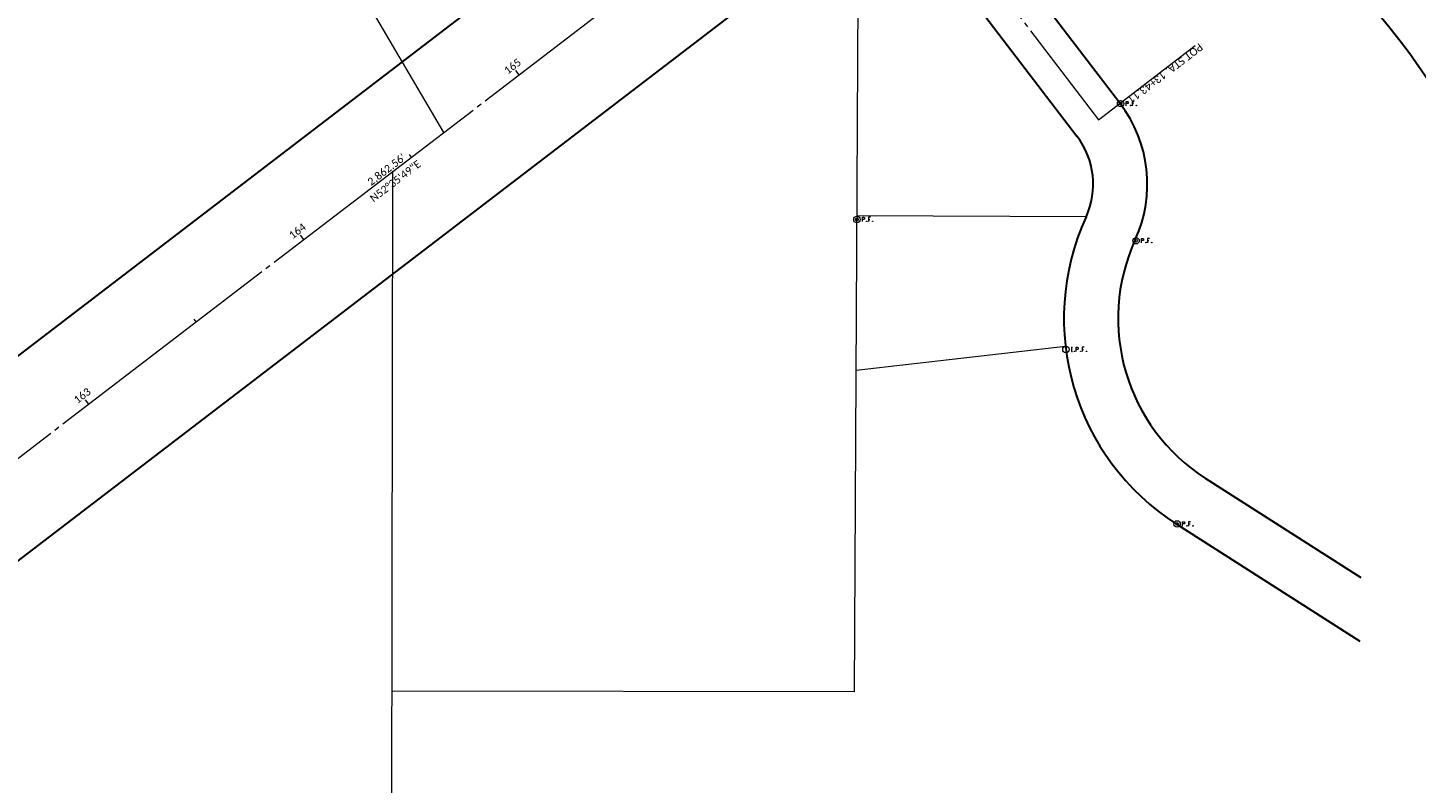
# Model space of a CAD drawing. Header units: inches. Extents: x 2260749 to 2263054, y 729378 to 732258.
# Tile 5 of 13: x 2261781 to 2262294, y 730213 to 730492. Entities that reach past the tile are written whole.
import ezdxf

# ---------------------------------------------------------------- set-up
doc = ezdxf.new("R2010")
doc.units = ezdxf.units.IN
doc.header["$LTSCALE"] = 20
doc.header["$MEASUREMENT"] = 0
doc.linetypes.add('cl', pattern=[4.99999, 0.09375, -0.09375, 4.624991, -0.09375, 0.09375])
doc.linetypes.add('rowex', pattern=[0])
for name, color, linetype, lineweight in [('DV_X_Property_Line', 7, 'Continuous', 0), ('RW_X_CL', 6, 'cl', 0), ('RW_X_CL_100_Bearings', 6, 'Continuous', 0), ('RW_X_CL_100_Cardinal_Points', 6, 'Continuous', 0), ('RW_X_CL_100_Distances', 6, 'Continuous', 0), ('RW_X_CL_100_Stations', 6, 'Continuous', 0), ('RW_X_Fee_RW', 6, 'rowex', 30), ('SV_X_Mon_Cells_Found', 7, 'Continuous', 0)]:
    doc.layers.add(name, color=color, linetype=linetype, lineweight=lineweight)
doc.styles.add('~X_Label - CenterBottom', font='calibril.ttf', dxfattribs={"height": 0.14})
doc.styles.add('~X_Label - CenterDescender', font='calibril.ttf', dxfattribs={"height": 0.14})
doc.styles.add('~X_Label - CenterTop', font='calibril.ttf', dxfattribs={"height": 0.14})

# ---------------------------------------------------------------- blocks, each defined once
blk = doc.blocks.new('DrawTextAnnotation')
at = {"layer": 'RW_X_CL_100_Bearings', "insert": (1.21, -1.59), "char_height": 2.8, "attachment_point": 2, "rotation": 37.403, "line_spacing_factor": 0.615, "style": '~X_Label - CenterTop'}
blk.add_mtext('{\\C256;N52°35\'49"E}', dxfattribs=at)
blk = doc.blocks.new('DrawTextAnnotation15')
at = {"layer": 'RW_X_CL_100_Stations', "insert": (-1.52, 1.99), "char_height": 2.8, "attachment_point": 8, "rotation": 37.403, "line_spacing_factor": 0.615, "style": '~X_Label - CenterBottom'}
blk.add_mtext('{\\C256;163}', dxfattribs=at)
blk = doc.blocks.new('DrawTextAnnotation16')
at = {"layer": 'RW_X_CL_100_Stations', "insert": (-1.52, 1.99), "char_height": 2.8, "attachment_point": 8, "rotation": 37.403, "line_spacing_factor": 0.615, "style": '~X_Label - CenterBottom'}
blk.add_mtext('{\\C256;164}', dxfattribs=at)
blk = doc.blocks.new('DrawTextAnnotation17')
at = {"layer": 'RW_X_CL_100_Stations', "insert": (-1.52, 1.99), "char_height": 2.8, "attachment_point": 8, "rotation": 37.403, "line_spacing_factor": 0.615, "style": '~X_Label - CenterBottom'}
blk.add_mtext('{\\C256;165}', dxfattribs=at)
blk = doc.blocks.new('DrawLineAnnotationDirectionLength12')
at = {"layer": 'RW_X_CL_100_Stations'}
blk.add_line((0, 0), (-1.21, 1.59), dxfattribs=at)
blk = doc.blocks.new('DrawLineAnnotationDirectionLength13')
at = {"layer": 'RW_X_CL_100_Stations'}
blk.add_line((0, 0), (-1.21, 1.59), dxfattribs=at)
blk = doc.blocks.new('DrawLineAnnotationDirectionLength14')
at = {"layer": 'RW_X_CL_100_Stations'}
blk.add_line((0, 0), (-1.21, 1.59), dxfattribs=at)
blk = doc.blocks.new('DrawLineAnnotationDirectionLength41')
at = {"layer": 'RW_X_CL_100_Stations'}
blk.add_line((0, 0), (-0.73, 0.95), dxfattribs=at)
blk = doc.blocks.new('DrawLineAnnotationDirectionLength42')
at = {"layer": 'RW_X_CL_100_Stations'}
blk.add_line((0, 0), (-0.73, 0.95), dxfattribs=at)
blk = doc.blocks.new('DrawLeaderAnnotation10')
at = {"layer": 'RW_X_CL_100_Cardinal_Points'}
blk.add_line((0, 0), (35.75, 27.33), dxfattribs=at)
blk.add_arc((0, 0), 0.6, 0, 0, dxfattribs=at)
blk = doc.blocks.new('DrawTextAnnotation63')
at = {"layer": 'RW_X_CL_100_Cardinal_Points', "insert": (23.83, 18.22), "char_height": 2.8, "attachment_point": 8, "rotation": 217.403, "line_spacing_factor": 0.615, "style": '~X_Label - CenterDescender'}
blk.add_mtext('{\\C256;POT STA. 13+43.11}', dxfattribs=at)
blk = doc.blocks.new('IPIPE2')
at = {"layer": 'SV_X_Mon_Cells_Found', "color": 7, "linetype": 'Continuous', "lineweight": 0, "flags": 128}
for points in [[(2, -0.8), (2, 0.8), (2.53, 0.8), (2.58, 0.79), (2.66, 0.76), (2.69, 0.74), (2.72, 0.71), (2.77, 0.65), (2.8, 0.59), (2.82, 0.48), (2.82, 0.33), (2.81, 0.28), (2.79, 0.21), (2.75, 0.12), (2.7, 0.08), (2.67, 0.06), (2.61, 0.03), (2.53, 0.02), (2, 0.02)], [(5.01, 0.8), (4.25, 0.8), (4.25, -0.8)], [(4.25, 0.02), (4.79, 0.02)], [(3.64, -0.59), (3.69, -0.59), (3.73, -0.61), (3.76, -0.66), (3.76, -0.72), (3.73, -0.77), (3.69, -0.8), (3.64, -0.8), (3.61, -0.77), (3.57, -0.72), (3.57, -0.66), (3.61, -0.61), (3.64, -0.59)], [(5.79, -0.59), (5.84, -0.59), (5.88, -0.61), (5.91, -0.66), (5.91, -0.72), (5.88, -0.77), (5.84, -0.8), (5.79, -0.8), (5.76, -0.77), (5.72, -0.72), (5.72, -0.66), (5.76, -0.61), (5.79, -0.59)]]:
    blk.add_lwpolyline(points, dxfattribs=at)
at = {"layer": 'SV_X_Mon_Cells_Found', "color": 7, "linetype": 'Continuous', "lineweight": 0}
for radius in [1.2, 0.495]:
    blk.add_circle((0, 0), radius, dxfattribs=at)
blk = doc.blocks.new('IPIPE3')
at = {"layer": 'SV_X_Mon_Cells_Found', "color": 7, "linetype": 'Continuous', "lineweight": 0, "flags": 128}
for points in [[(2, -0.8), (2, 0.8), (2.53, 0.8), (2.58, 0.79), (2.66, 0.76), (2.69, 0.74), (2.72, 0.71), (2.77, 0.65), (2.8, 0.59), (2.82, 0.48), (2.82, 0.33), (2.81, 0.28), (2.79, 0.21), (2.75, 0.12), (2.7, 0.08), (2.67, 0.06), (2.61, 0.03), (2.53, 0.02), (2, 0.02)], [(5.01, 0.8), (4.25, 0.8), (4.25, -0.8)], [(4.25, 0.02), (4.79, 0.02)], [(3.64, -0.59), (3.69, -0.59), (3.73, -0.61), (3.76, -0.66), (3.76, -0.72), (3.73, -0.77), (3.69, -0.8), (3.64, -0.8), (3.61, -0.77), (3.57, -0.72), (3.57, -0.66), (3.61, -0.61), (3.64, -0.59)], [(5.79, -0.59), (5.84, -0.59), (5.88, -0.61), (5.91, -0.66), (5.91, -0.72), (5.88, -0.77), (5.84, -0.8), (5.79, -0.8), (5.76, -0.77), (5.72, -0.72), (5.72, -0.66), (5.76, -0.61), (5.79, -0.59)]]:
    blk.add_lwpolyline(points, dxfattribs=at)
at = {"layer": 'SV_X_Mon_Cells_Found', "color": 7, "linetype": 'Continuous', "lineweight": 0}
for radius in [1.2, 0.495]:
    blk.add_circle((0, 0), radius, dxfattribs=at)
blk = doc.blocks.new('IPIPE4')
at = {"layer": 'SV_X_Mon_Cells_Found', "color": 7, "linetype": 'Continuous', "lineweight": 0, "flags": 128}
for points in [[(2, -0.8), (2, 0.8), (2.53, 0.8), (2.58, 0.79), (2.66, 0.76), (2.69, 0.74), (2.72, 0.71), (2.77, 0.65), (2.8, 0.59), (2.82, 0.48), (2.82, 0.33), (2.81, 0.28), (2.79, 0.21), (2.75, 0.12), (2.7, 0.08), (2.67, 0.06), (2.61, 0.03), (2.53, 0.02), (2, 0.02)], [(5.01, 0.8), (4.25, 0.8), (4.25, -0.8)], [(4.25, 0.02), (4.79, 0.02)], [(3.64, -0.59), (3.69, -0.59), (3.73, -0.61), (3.76, -0.66), (3.76, -0.72), (3.73, -0.77), (3.69, -0.8), (3.64, -0.8), (3.61, -0.77), (3.57, -0.72), (3.57, -0.66), (3.61, -0.61), (3.64, -0.59)], [(5.79, -0.59), (5.84, -0.59), (5.88, -0.61), (5.91, -0.66), (5.91, -0.72), (5.88, -0.77), (5.84, -0.8), (5.79, -0.8), (5.76, -0.77), (5.72, -0.72), (5.72, -0.66), (5.76, -0.61), (5.79, -0.59)]]:
    blk.add_lwpolyline(points, dxfattribs=at)
at = {"layer": 'SV_X_Mon_Cells_Found', "color": 7, "linetype": 'Continuous', "lineweight": 0}
for radius in [1.2, 0.495]:
    blk.add_circle((0, 0), radius, dxfattribs=at)
blk = doc.blocks.new('IPF2')
at = {"layer": 'SV_X_Mon_Cells_Found', "color": 7, "linetype": 'Continuous', "lineweight": 0, "flags": 128}
for points in [[(2.01, 0.8), (2.37, 0.8)], [(2.19, -0.8), (2.19, 0.8)], [(3.76, -0.8), (3.76, 0.8), (4.29, 0.8), (4.34, 0.79), (4.42, 0.76), (4.45, 0.74), (4.48, 0.71), (4.53, 0.65), (4.56, 0.59), (4.58, 0.48), (4.58, 0.33), (4.57, 0.28), (4.55, 0.21), (4.51, 0.12), (4.46, 0.08), (4.43, 0.06), (4.37, 0.03), (4.29, 0.02), (3.76, 0.02)], [(6.77, 0.8), (6, 0.8), (6, -0.8)], [(6, 0.02), (6.54, 0.02)], [(2.01, -0.8), (2.37, -0.8)], [(3.15, -0.59), (3.2, -0.59), (3.24, -0.61), (3.27, -0.66), (3.27, -0.72), (3.24, -0.77), (3.2, -0.8), (3.15, -0.8), (3.12, -0.77), (3.08, -0.72), (3.08, -0.66), (3.12, -0.61), (3.15, -0.59)], [(5.4, -0.59), (5.45, -0.59), (5.49, -0.61), (5.52, -0.66), (5.52, -0.72), (5.49, -0.77), (5.45, -0.8), (5.4, -0.8), (5.37, -0.77), (5.33, -0.72), (5.33, -0.66), (5.37, -0.61), (5.4, -0.59)], [(7.55, -0.59), (7.6, -0.59), (7.64, -0.61), (7.67, -0.66), (7.67, -0.72), (7.64, -0.77), (7.6, -0.8), (7.55, -0.8), (7.51, -0.77), (7.48, -0.72), (7.48, -0.66), (7.51, -0.61), (7.55, -0.59)]]:
    blk.add_lwpolyline(points, dxfattribs=at)
at = {"layer": 'SV_X_Mon_Cells_Found', "color": 7, "linetype": 'Continuous', "lineweight": 0}
blk.add_circle((0, 0), 1.2, dxfattribs=at)
blk = doc.blocks.new('IPIPE5')
at = {"layer": 'SV_X_Mon_Cells_Found', "color": 7, "linetype": 'Continuous', "lineweight": 0, "flags": 128}
for points in [[(2, -0.8), (2, 0.8), (2.53, 0.8), (2.58, 0.79), (2.66, 0.76), (2.69, 0.74), (2.72, 0.71), (2.77, 0.65), (2.8, 0.59), (2.82, 0.48), (2.82, 0.33), (2.81, 0.28), (2.79, 0.21), (2.75, 0.12), (2.7, 0.08), (2.67, 0.06), (2.61, 0.03), (2.53, 0.02), (2, 0.02)], [(5.01, 0.8), (4.25, 0.8), (4.25, -0.8)], [(4.25, 0.02), (4.79, 0.02)], [(3.64, -0.59), (3.69, -0.59), (3.73, -0.61), (3.76, -0.66), (3.76, -0.72), (3.73, -0.77), (3.69, -0.8), (3.64, -0.8), (3.61, -0.77), (3.57, -0.72), (3.57, -0.66), (3.61, -0.61), (3.64, -0.59)], [(5.79, -0.59), (5.84, -0.59), (5.88, -0.61), (5.91, -0.66), (5.91, -0.72), (5.88, -0.77), (5.84, -0.8), (5.79, -0.8), (5.76, -0.77), (5.72, -0.72), (5.72, -0.66), (5.76, -0.61), (5.79, -0.59)]]:
    blk.add_lwpolyline(points, dxfattribs=at)
at = {"layer": 'SV_X_Mon_Cells_Found', "color": 7, "linetype": 'Continuous', "lineweight": 0}
for radius in [1.2, 0.495]:
    blk.add_circle((0, 0), radius, dxfattribs=at)

msp = doc.modelspace()

# ---------------------------------------------------------------- linework, layer by layer
at = {"layer": 'DV_X_Property_Line'}
for p, q in [((2261934.83, 730453.52), (2261687.93, 730874.3)), ((2262086.41, 730247.11), (2262088.16, 730570.77)), ((2261914.29, 729378.3), (2261916.04, 730439.16)), ((2262171.92, 730422.3), (2262087.33, 730422.76)), ((2262087.05, 730365.76), (2262164.35, 730374.61)), ((2262086.41, 730247.11), (2261915.73, 730247.39))]:
    msp.add_line(p, q, dxfattribs=at)
at = {"layer": 'RW_X_CL'}
for p, q in [((2260777.87, 729568.87), (2263051.84, 731307.64)), ((2262089.59, 730571.86), (2262176.52, 730458.18))]:
    msp.add_line(p, q, dxfattribs=at)
at = {"layer": 'RW_X_CL', "flags": 128}
msp.add_lwpolyline([(2262173.16, 730635.76), (2262191.38, 730611.93, 0.235247), (2262463.58, 730478.46, 0.235247)], format="xyb", dxfattribs=at)
at = {"layer": 'RW_X_Fee_RW'}
for p, q in [((2262273.49, 730289.2), (2262216.09, 730325.85)), ((2262273.19, 730265.65), (2262205.32, 730308.99))]:
    msp.add_line(p, q, dxfattribs=at)
at = {"layer": 'RW_X_Fee_RW', "flags": 128}
for points in [[(2260759.65, 729592.7), (2262076.41, 730599.55), (2262076.41, 730599.55, 0.094887), (2262356.05, 730912.79), (2262351.76, 730915.36, 0.021813), (2262397.88, 731000.6), (2262393.38, 731002.78, 0.043647), (2262462.21, 731182.85), (2262452.6, 731185.59, 0.076482), (2262494.23, 731516.42), (2262504.23, 731516.69, 0.043647), (2262482.16, 731708.2), (2262457.67, 731703.19, 0.036589), (2262414.74, 731855.29), (2262403.71, 731885.65), (2262431.91, 731895.89), (2262300.36, 732258.21)], [(2260759.65, 729592.7), (2262076.41, 730599.55), (2262076.41, 730599.55, 0.022353), (2262152.87, 730663.62, 0.022353)], [(2262184.46, 730464.25), (2262124.87, 730542.19, -0.414214), (2262127.67, 730563.22), (2262163.82, 730590.85, -0.402538), (2262184.47, 730588.52, 0.055722), (2262242.08, 730533.03, 0.055722)], [(2260796.1, 729545.04), (2262087.96, 730532.84, -0.414214), (2262108.98, 730530.04), (2262168.58, 730452.1)]]:
    msp.add_lwpolyline(points, format="xyb", dxfattribs=at)
at = {"layer": 'RW_X_Fee_RW'}
for centre, radius, start, end in [((2262089.73, 730334.81), 250, 9.2353, 52.4535), ((2262145.44, 730434.41), 49.12, 335.4105, 37.403), ((2262145.44, 730434.41), 29.12, 335.4105, 37.403), ((2262253.76, 730384.85), 90, 155.4105, 237.4394), ((2262253.76, 730384.85), 70, 155.4105, 237.4394)]:
    msp.add_arc(centre, radius, start, end, dxfattribs=at)

# ---------------------------------------------------------------- block references
for name, p in [('DrawLeaderAnnotation10', (2262176.52, 730458.18)), ('IPIPE4', (2262184.7, 730464.11)), ('IPIPE2', (2262087.35, 730421.41)), ('IPIPE3', (2262190.38, 730413.56)), ('IPF2', (2262164.5, 730373.42)), ('IPIPE5', (2262205.54, 730309.05))]:
    msp.add_blockref(name, p)
at = {"color": 7, "linetype": 'Continuous', "lineweight": 0}
for name, p in [('DrawTextAnnotation63', (2262176.52, 730458.18)), ('DrawTextAnnotation17', (2261962.58, 730474.75)), ('DrawLineAnnotationDirectionLength14', (2261962.58, 730474.75)), ('DrawTextAnnotation', (2261914.86, 730438.25)), ('DrawLineAnnotationDirectionLength42', (2261922.86, 730444.37)), ('DrawTextAnnotation16', (2261883.15, 730414)), ('DrawLineAnnotationDirectionLength13', (2261883.15, 730414)), ('DrawLineAnnotationDirectionLength41', (2261843.43, 730383.63)), ('DrawTextAnnotation15', (2261803.71, 730353.26)), ('DrawLineAnnotationDirectionLength12', (2261803.71, 730353.26))]:
    msp.add_blockref(name, p, dxfattribs=at)

# ---------------------------------------------------------------- texts
at = {"layer": 'RW_X_CL_100_Distances', "insert": (2261914.86, 730438.25), "char_height": 2.8, "attachment_point": 8, "rotation": 37.403, "line_spacing_factor": 0.615, "style": '~X_Label - CenterDescender'}
msp.add_mtext("{\\C256;2,862.56'}", dxfattribs=at)

doc.saveas('drawing.dxf')
